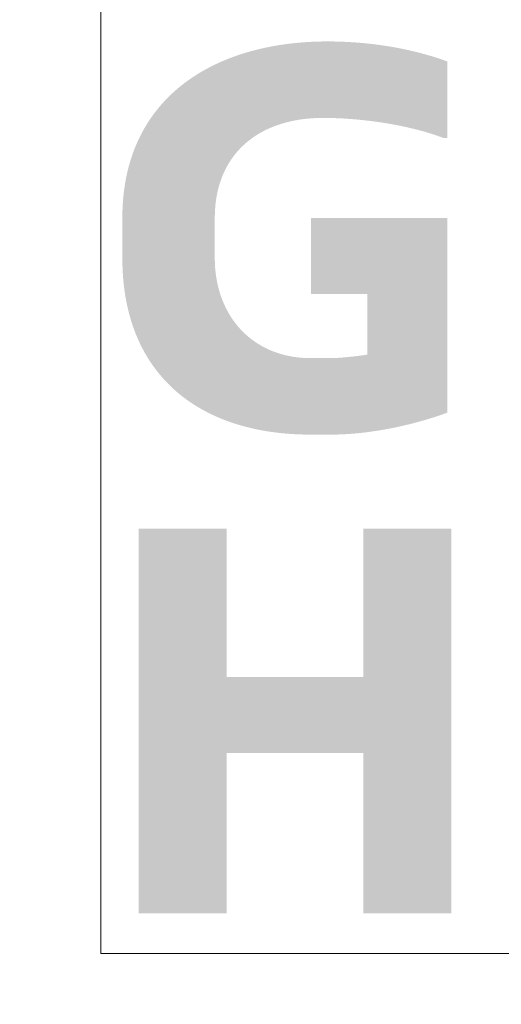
# Model space of a CAD drawing. Header units: metres. Extents: x 172.798 to 173.615, y -140.103 to -139.319.
# Tile 3 of 11: x 173.053 to 173.083, y -139.822 to -139.76. Entities that reach past the tile are written whole.
import ezdxf

# ---------------------------------------------------------------- set-up
doc = ezdxf.new("R2010")
doc.units = ezdxf.units.M
doc.header["$MEASUREMENT"] = 0
doc.linetypes.add('DGN Style 2', pattern=[3.084978, 1.850987, -1.233991])
doc.layers.get('Defpoints').update_dxf_attribs({"lineweight": 0})
doc.layers.add('B-WE-RI-M', color=7, linetype='Continuous', lineweight=0)
doc.styles.add('NLCS-T18-A_0', font='NLCS-ISO.ttf')
doc.dimstyles.new('NLCS-T18-pijl', dxfattribs={"dimscale": 10, "dimtxt": 0.0018, "dimasz": 0.0018, "dimexe": 0.0009, "dimexo": 0.0625, "dimgap": 0.00135, "dimtad": 1, "dimdec": 0, "dimlfac": 1000, "dimzin": 3, "dimdsep": 46, "dimtxsty": 'NLCS-T18-A_0', "dimcen": 0.09, "dimazin": 3, "dimtfac": 1, "dimtdec": 0, "dimtmove": 0, "dimatfit": 1, "dimfxl": 0.0009, "dimfxlon": 1, "dimfrac": 2, "dimtzin": 3, "dimlwd": 0, "dimlwe": 0, "dimarcsym": 0})

# ---------------------------------------------------------------- blocks, each defined once
blk = doc.blocks.new('*D14')
at = {"lineweight": 0}
for p, q in [((173.057946, -139.870279), (173.057946, -139.879279)), ((173.237946, -139.870279), (173.237946, -139.879279))]:
    blk.add_line(p, q, dxfattribs=at)
at = {"color": 0, "lineweight": 0}
blk.add_line((173.075946, -139.870279), (173.219946, -139.870279), dxfattribs=at)
at = {"color": 0}
for points in [[(173.075946, -139.867279), (173.075946, -139.873279), (173.057946, -139.870279)], [(173.219946, -139.867279), (173.219946, -139.873279), (173.237946, -139.870279)]]:
    blk.add_solid(points, dxfattribs=at)
at = {"layer": 'Defpoints', "color": 0}
for p in [(173.057946, -139.819024), (173.237946, -139.819024), (173.237946, -139.870279)]:
    blk.add_point(p, dxfattribs=at)
at = {"color": 0, "lineweight": 0, "insert": (173.147946, -139.847779), "char_height": 0.018, "attachment_point": 5, "style": 'NLCS-T18-A_0'}
blk.add_mtext('\\H0.018;180', dxfattribs=at)

msp = doc.modelspace()

# ---------------------------------------------------------------- hatches: boundary and pattern name
for points in [[(173.071119, -139.786446), (173.07098, -139.786446), (173.070762, -139.786443), (173.070545, -139.786438), (173.070331, -139.78643), (173.070117, -139.78642), (173.069906, -139.786407), (173.069696, -139.786393), (173.069487, -139.786375), (173.069281, -139.786355), (173.069076, -139.786333), (173.068872, -139.786308), (173.068671, -139.786281), (173.068471, -139.786252), (173.068273, -139.78622), (173.068076, -139.786186), (173.067882, -139.786149), (173.067689, -139.78611), (173.067498, -139.786068), (173.067308, -139.786024), (173.067121, -139.785978), (173.066935, -139.785929), (173.066752, -139.785878), (173.06657, -139.785825), (173.06639, -139.785769), (173.066212, -139.785711), (173.066036, -139.785651), (173.065862, -139.785588), (173.065689, -139.785523), (173.065519, -139.785455), (173.065351, -139.785386), (173.065184, -139.785313), (173.06502, -139.785239), (173.064857, -139.785162), (173.064697, -139.785083), (173.064539, -139.785001), (173.064382, -139.784917), (173.064228, -139.784831), (173.064076, -139.784743), (173.063926, -139.784652), (173.063778, -139.784559), (173.063632, -139.784464), (173.063489, -139.784366), (173.063347, -139.784266), (173.063208, -139.784164), (173.063071, -139.784059), (173.062936, -139.783953), (173.062803, -139.783844), (173.062672, -139.783732), (173.062544, -139.783619), (173.062418, -139.783503), (173.062294, -139.783385), (173.062173, -139.783264), (173.062053, -139.783142), (173.061937, -139.783017), (173.061822, -139.78289), (173.06171, -139.78276), (173.0616, -139.782629), (173.061492, -139.782495), (173.061387, -139.782359), (173.061284, -139.782221), (173.061184, -139.78208), (173.061086, -139.781937), (173.06099, -139.781792), (173.060897, -139.781645), (173.060807, -139.781496), (173.060718, -139.781344), (173.060633, -139.781191), (173.06055, -139.781035), (173.060469, -139.780877), (173.060391, -139.780717), (173.060315, -139.780554), (173.060242, -139.780389), (173.060172, -139.780223), (173.060104, -139.780054), (173.060039, -139.779882), (173.059976, -139.779709), (173.059916, -139.779534), (173.059859, -139.779356), (173.059804, -139.779176), (173.059752, -139.778995), (173.059703, -139.77881), (173.059656, -139.778624), (173.059612, -139.778436), (173.059571, -139.778245), (173.059533, -139.778053), (173.059497, -139.777858), (173.059464, -139.777662), (173.059434, -139.777463), (173.059407, -139.777262), (173.059382, -139.777058), (173.059361, -139.776853), (173.059342, -139.776646), (173.059326, -139.776436), (173.059313, -139.776225), (173.059302, -139.776011), (173.059295, -139.775796), (173.059291, -139.775578), (173.059289, -139.775358), (173.059289, -139.775298), (173.059289, -139.77527), (173.059289, -139.775236), (173.059289, -139.775198), (173.059289, -139.775156), (173.059289, -139.77511), (173.059289, -139.775059), (173.059289, -139.775033), (173.059289, -139.775005), (173.059289, -139.774977), (173.059289, -139.774948), (173.059289, -139.774918), (173.059289, -139.774888), (173.059289, -139.774856), (173.059289, -139.774824), (173.059289, -139.774792), (173.059289, -139.774759), (173.059289, -139.774725), (173.059289, -139.774691), (173.059289, -139.774656), (173.059289, -139.77462), (173.059289, -139.774585), (173.059289, -139.774549), (173.059289, -139.774512), (173.059289, -139.774475), (173.059289, -139.774438), (173.059289, -139.774401), (173.059289, -139.774363), (173.059289, -139.774325), (173.059289, -139.774287), (173.059289, -139.774248), (173.059289, -139.77421), (173.059289, -139.774171), (173.059289, -139.774133), (173.059289, -139.774094), (173.059289, -139.774055), (173.059289, -139.774017), (173.059289, -139.773978), (173.059289, -139.77394), (173.059289, -139.773902), (173.059289, -139.773863), (173.059289, -139.773826), (173.059289, -139.773788), (173.059289, -139.773751), (173.059289, -139.773714), (173.059289, -139.773677), (173.059289, -139.77364), (173.059289, -139.773604), (173.059289, -139.773569), (173.059289, -139.773534), (173.059289, -139.773499), (173.059289, -139.773465), (173.059289, -139.773431), (173.059289, -139.773398), (173.059289, -139.773366), (173.059289, -139.773334), (173.059289, -139.773303), (173.059289, -139.773273), (173.059289, -139.773243), (173.059289, -139.773215), (173.059289, -139.773187), (173.059289, -139.77316), (173.059289, -139.773108), (173.059289, -139.77306), (173.059289, -139.773017), (173.059289, -139.772977), (173.059289, -139.772943), (173.059289, -139.772913), (173.059289, -139.772877), (173.059289, -139.772844), (173.05929, -139.772757), (173.059293, -139.772524), (173.0593, -139.772293), (173.05931, -139.772065), (173.059324, -139.77184), (173.059342, -139.771617), (173.059364, -139.771397), (173.059389, -139.771179), (173.059417, -139.770965), (173.059449, -139.770752), (173.059484, -139.770543), (173.059523, -139.770336), (173.059565, -139.770132), (173.05961, -139.76993), (173.059659, -139.769731), (173.059711, -139.769534), (173.059766, -139.76934), (173.059825, -139.769149), (173.059886, -139.76896), (173.059951, -139.768774), (173.060019, -139.768591), (173.06009, -139.76841), (173.060164, -139.768231), (173.060241, -139.768055), (173.060321, -139.767882), (173.060404, -139.767711), (173.06049, -139.767543), (173.060579, -139.767377), (173.06067, -139.767214), (173.060765, -139.767053), (173.060862, -139.766895), (173.060962, -139.76674), (173.061065, -139.766586), (173.061171, -139.766436), (173.061279, -139.766288), (173.06139, -139.766142), (173.061503, -139.765999), (173.061619, -139.765858), (173.061738, -139.76572), (173.061859, -139.765584), (173.061983, -139.765451), (173.062109, -139.76532), (173.062237, -139.765192), (173.062368, -139.765066), (173.062501, -139.764943), (173.062637, -139.764822), (173.062774, -139.764703), (173.062914, -139.764587), (173.063057, -139.764473), (173.063201, -139.764362), (173.063348, -139.764253), (173.063497, -139.764147), (173.063647, -139.764043), (173.0638, -139.763941), (173.063955, -139.763842), (173.064112, -139.763745), (173.064271, -139.76365), (173.064432, -139.763558), (173.064595, -139.763468), (173.06476, -139.763381), (173.064926, -139.763296), (173.065094, -139.763213), (173.065264, -139.763133), (173.065436, -139.763055), (173.06561, -139.762979), (173.065785, -139.762906), (173.065962, -139.762835), (173.066141, -139.762766), (173.066321, -139.762699), (173.066503, -139.762635), (173.066686, -139.762574), (173.06687, -139.762514), (173.067057, -139.762457), (173.067244, -139.762402), (173.067433, -139.762349), (173.067624, -139.762299), (173.067815, -139.762251), (173.068009, -139.762205), (173.068203, -139.762161), (173.068398, -139.76212), (173.068595, -139.762081), (173.068793, -139.762044), (173.068992, -139.76201), (173.069192, -139.761977), (173.069393, -139.761947), (173.069596, -139.761919), (173.069799, -139.761894), (173.070003, -139.76187), (173.070209, -139.761849), (173.070415, -139.76183), (173.070622, -139.761813), (173.07083, -139.761798), (173.071039, -139.761786), (173.071248, -139.761776), (173.071459, -139.761768), (173.07167, -139.761762), (173.071882, -139.761758), (173.072094, -139.761756), (173.072207, -139.761756), (173.072284, -139.761756), (173.072362, -139.761757), (173.072439, -139.761758), (173.072517, -139.761759), (173.072595, -139.76176), (173.072672, -139.761762), (173.07275, -139.761763), (173.072828, -139.761765), (173.072906, -139.761768), (173.072984, -139.76177), (173.073062, -139.761773), (173.07314, -139.761776), (173.073218, -139.761779), (173.073296, -139.761783), (173.073374, -139.761787), (173.073453, -139.761791), (173.073531, -139.761795), (173.073609, -139.761799), (173.073688, -139.761804), (173.073766, -139.761809), (173.073844, -139.761815), (173.073923, -139.76182), (173.074001, -139.761826), (173.07408, -139.761832), (173.074158, -139.761838), (173.074237, -139.761845), (173.074315, -139.761852), (173.074394, -139.761859), (173.074472, -139.761866), (173.074551, -139.761874), (173.07463, -139.761882), (173.074708, -139.76189), (173.074787, -139.761899), (173.074865, -139.761907), (173.074944, -139.761916), (173.075022, -139.761926), (173.075101, -139.761935), (173.075179, -139.761945), (173.075258, -139.761955), (173.075336, -139.761965), (173.075415, -139.761976), (173.075493, -139.761986), (173.075572, -139.761998), (173.07565, -139.762009), (173.075729, -139.762021), (173.075807, -139.762033), (173.075885, -139.762045), (173.075964, -139.762057), (173.076042, -139.76207), (173.07612, -139.762083), (173.076198, -139.762096), (173.076276, -139.76211), (173.076354, -139.762124), (173.076432, -139.762138), (173.07651, -139.762152), (173.076588, -139.762167), (173.076666, -139.762182), (173.076744, -139.762197), (173.076821, -139.762213), (173.076899, -139.762229), (173.076976, -139.762245), (173.077054, -139.762261), (173.077131, -139.762278), (173.077209, -139.762295), (173.077286, -139.762312), (173.077363, -139.762329), (173.07744, -139.762347), (173.077517, -139.762365), (173.077594, -139.762383), (173.077671, -139.762402), (173.077747, -139.762421), (173.077824, -139.76244), (173.077901, -139.76246), (173.077977, -139.76248), (173.078053, -139.7625), (173.07813, -139.76252), (173.078206, -139.762541), (173.078282, -139.762562), (173.078357, -139.762583), (173.078433, -139.762605), (173.078509, -139.762626), (173.078584, -139.762649), (173.07866, -139.762671), (173.078735, -139.762694), (173.07881, -139.762717), (173.078885, -139.76274), (173.07896, -139.762764), (173.079035, -139.762788), (173.079109, -139.762812), (173.079184, -139.762836), (173.079258, -139.762861), (173.079332, -139.762886), (173.079406, -139.762912), (173.07948, -139.762938), (173.079554, -139.762964), (173.079627, -139.76299), (173.079693, -139.763014), (173.079693, -139.763086), (173.079693, -139.763131), (173.079693, -139.763157), (173.079693, -139.763186), (173.079693, -139.763217), (173.079693, -139.76325), (173.079693, -139.763285), (173.079693, -139.763323), (173.079693, -139.763363), (173.079693, -139.763404), (173.079693, -139.763448), (173.079693, -139.763493), (173.079693, -139.763541), (173.079693, -139.76359), (173.079693, -139.763641), (173.079693, -139.763693), (173.079693, -139.763747), (173.079693, -139.763803), (173.079693, -139.76386), (173.079693, -139.763919), (173.079693, -139.763978), (173.079693, -139.76404), (173.079693, -139.764102), (173.079693, -139.764166), (173.079693, -139.76423), (173.079693, -139.764296), (173.079693, -139.764362), (173.079693, -139.76443), (173.079693, -139.764498), (173.079693, -139.764567), (173.079693, -139.764637), (173.079693, -139.764708), (173.079693, -139.764779), (173.079693, -139.764851), (173.079693, -139.764923), (173.079693, -139.764995), (173.079693, -139.765068), (173.079693, -139.765142), (173.079693, -139.765215), (173.079693, -139.765289), (173.079693, -139.765362), (173.079693, -139.765436), (173.079693, -139.76551), (173.079693, -139.765584), (173.079693, -139.765657), (173.079693, -139.76573), (173.079693, -139.765803), (173.079693, -139.765876), (173.079693, -139.765949), (173.079693, -139.76602), (173.079693, -139.766092), (173.079693, -139.766163), (173.079693, -139.766233), (173.079693, -139.766302), (173.079693, -139.766371), (173.079693, -139.766439), (173.079693, -139.766506), (173.079693, -139.766572), (173.079693, -139.766637), (173.079693, -139.766701), (173.079693, -139.766764), (173.079693, -139.766825), (173.079693, -139.766886), (173.079693, -139.766945), (173.079693, -139.767003), (173.079693, -139.767059), (173.079693, -139.767114), (173.079693, -139.767167), (173.079693, -139.767218), (173.079693, -139.767268), (173.079693, -139.767316), (173.079693, -139.767363), (173.079693, -139.767407), (173.079693, -139.76745), (173.079693, -139.76749), (173.079693, -139.767528), (173.079693, -139.767565), (173.079693, -139.767599), (173.079693, -139.767631), (173.079693, -139.76766), (173.079693, -139.767712), (173.079693, -139.767754), (173.079693, -139.767786), (173.079693, -139.767816), (173.07963, -139.767816), (173.0796, -139.767816), (173.079573, -139.767816), (173.079545, -139.767816), (173.079518, -139.767816), (173.07949, -139.767816), (173.079463, -139.767816), (173.079435, -139.767816), (173.079373, -139.767793), (173.079299, -139.767765), (173.079225, -139.767738), (173.07915, -139.767712), (173.079075, -139.767685), (173.079, -139.76766), (173.078924, -139.767634), (173.078848, -139.767609), (173.078772, -139.767584), (173.078695, -139.767559), (173.078618, -139.767535), (173.078541, -139.767511), (173.078464, -139.767488), (173.078386, -139.767464), (173.078308, -139.767441), (173.078229, -139.767419), (173.078151, -139.767397), (173.078072, -139.767375), (173.077993, -139.767353), (173.077914, -139.767332), (173.077834, -139.767311), (173.077754, -139.76729), (173.077675, -139.76727), (173.077594, -139.76725), (173.077514, -139.76723), (173.077434, -139.767211), (173.077353, -139.767191), (173.077273, -139.767173), (173.077192, -139.767154), (173.077111, -139.767136), (173.07703, -139.767118), (173.076949, -139.767101), (173.076868, -139.767083), (173.076786, -139.767067), (173.076705, -139.76705), (173.076624, -139.767033), (173.076542, -139.767017), (173.076461, -139.767002), (173.076379, -139.766986), (173.076298, -139.766971), (173.076216, -139.766956), (173.076135, -139.766942), (173.076053, -139.766928), (173.075972, -139.766914), (173.07589, -139.7669), (173.075809, -139.766887), (173.075727, -139.766873), (173.075646, -139.766861), (173.075565, -139.766848), (173.075484, -139.766836), (173.075402, -139.766824), (173.075321, -139.766812), (173.075241, -139.766801), (173.07516, -139.76679), (173.075079, -139.766779), (173.074999, -139.766768), (173.074919, -139.766758), (173.074838, -139.766748), (173.074758, -139.766738), (173.074678, -139.766729), (173.074599, -139.76672), (173.074519, -139.766711), (173.07444, -139.766702), (173.074361, -139.766694), (173.074282, -139.766685), (173.074204, -139.766678), (173.074126, -139.76667), (173.074048, -139.766663), (173.07397, -139.766656), (173.073893, -139.766649), (173.073815, -139.766642), (173.073739, -139.766636), (173.073662, -139.76663), (173.073586, -139.766624), (173.07351, -139.766618), (173.073434, -139.766613), (173.073359, -139.766608), (173.073284, -139.766603), (173.073186, -139.766597), (173.073062, -139.76659), (173.072966, -139.766585), (173.072843, -139.76658), (173.072749, -139.766576), (173.072606, -139.76657), (173.072488, -139.766567), (173.072395, -139.766564), (173.072257, -139.766561), (173.072144, -139.76656), (173.072054, -139.766559), (173.071944, -139.766558), (173.071866, -139.766558), (173.071743, -139.766559), (173.071621, -139.766561), (173.071499, -139.766565), (173.071378, -139.766571), (173.071258, -139.766577), (173.071139, -139.766585), (173.071021, -139.766595), (173.070903, -139.766606), (173.070787, -139.766618), (173.070671, -139.766631), (173.070556, -139.766647), (173.070443, -139.766663), (173.07033, -139.766681), (173.070218, -139.7667), (173.070106, -139.76672), (173.069996, -139.766742), (173.069887, -139.766766), (173.069779, -139.76679), (173.069671, -139.766816), (173.069565, -139.766844), (173.06946, -139.766873), (173.069356, -139.766903), (173.069252, -139.766934), (173.06915, -139.766967), (173.069049, -139.767001), (173.068948, -139.767037), (173.068849, -139.767074), (173.068751, -139.767112), (173.068654, -139.767151), (173.068558, -139.767192), (173.068463, -139.767234), (173.068369, -139.767278), (173.068277, -139.767323), (173.068185, -139.767369), (173.068095, -139.767416), (173.068005, -139.767465), (173.067917, -139.767515), (173.06783, -139.767566), (173.067744, -139.767619), (173.06766, -139.767673), (173.067576, -139.767728), (173.067494, -139.767785), (173.067413, -139.767842), (173.067333, -139.767902), (173.067254, -139.767962), (173.067177, -139.768024), (173.067101, -139.768087), (173.067026, -139.768151), (173.066952, -139.768216), (173.06688, -139.768283), (173.066808, -139.768351), (173.066738, -139.76842), (173.06667, -139.768491), (173.066603, -139.768563), (173.066537, -139.768636), (173.066472, -139.76871), (173.066409, -139.768786), (173.066347, -139.768862), (173.066287, -139.768941), (173.066228, -139.76902), (173.06617, -139.7691), (173.066113, -139.769182), (173.066059, -139.769265), (173.066005, -139.769349), (173.065953, -139.769435), (173.065902, -139.769521), (173.065853, -139.769609), (173.065805, -139.769698), (173.065759, -139.769788), (173.065714, -139.76988), (173.06567, -139.769972), (173.065628, -139.770066), (173.065588, -139.770161), (173.065549, -139.770257), (173.065511, -139.770355), (173.065476, -139.770453), (173.065441, -139.770553), (173.065408, -139.770654), (173.065377, -139.770756), (173.065347, -139.770859), (173.065319, -139.770964), (173.065293, -139.77107), (173.065268, -139.771176), (173.065244, -139.771284), (173.065223, -139.771394), (173.065203, -139.771504), (173.065184, -139.771615), (173.065167, -139.771728), (173.065152, -139.771841), (173.065139, -139.771956), (173.065127, -139.772072), (173.065117, -139.77219), (173.065108, -139.772308), (173.065101, -139.772427), (173.065096, -139.772548), (173.065093, -139.772669), (173.065091, -139.772803), (173.065091, -139.772846), (173.065091, -139.772849), (173.065091, -139.772854), (173.065091, -139.77286), (173.065091, -139.772868), (173.065091, -139.772899), (173.065091, -139.772926), (173.065091, -139.772959), (173.065091, -139.772995), (173.065091, -139.773037), (173.065091, -139.773083), (173.065091, -139.773132), (173.065091, -139.773158), (173.065091, -139.773185), (173.065091, -139.773213), (173.065091, -139.773242), (173.065091, -139.773271), (173.065091, -139.773302), (173.065091, -139.773333), (173.065091, -139.773364), (173.065091, -139.773397), (173.065091, -139.773429), (173.065091, -139.773463), (173.065091, -139.773497), (173.065091, -139.773532), (173.065091, -139.773567), (173.065091, -139.773602), (173.065091, -139.773638), (173.065091, -139.773675), (173.065091, -139.773711), (173.065091, -139.773749), (173.065091, -139.773786), (173.065091, -139.773824), (173.065091, -139.773862), (173.065091, -139.7739), (173.065091, -139.773938), (173.065091, -139.773976), (173.065091, -139.774015), (173.065091, -139.774053), (173.065091, -139.774092), (173.065091, -139.774131), (173.065091, -139.774169), (173.065091, -139.774208), (173.065091, -139.774246), (173.065091, -139.774285), (173.065091, -139.774323), (173.065091, -139.774361), (173.065091, -139.774398), (173.065091, -139.774436), (173.065091, -139.774473), (173.065091, -139.77451), (173.065091, -139.774547), (173.065091, -139.774583), (173.065091, -139.774619), (173.065091, -139.774654), (173.065091, -139.774689), (173.065091, -139.774723), (173.065091, -139.774757), (173.065091, -139.77479), (173.065091, -139.774823), (173.065091, -139.774855), (173.065091, -139.774886), (173.065091, -139.774917), (173.065091, -139.774946), (173.065091, -139.774976), (173.065091, -139.775004), (173.065091, -139.775031), (173.065091, -139.775058), (173.065091, -139.775108), (173.065091, -139.775155), (173.065091, -139.775197), (173.065091, -139.775235), (173.065091, -139.775269), (173.065091, -139.775297), (173.065091, -139.77533), (173.065091, -139.775358), (173.065092, -139.775464), (173.065094, -139.775575), (173.065098, -139.775685), (173.065103, -139.775795), (173.065109, -139.775904), (173.065117, -139.776013), (173.065127, -139.77612), (173.065138, -139.776227), (173.06515, -139.776333), (173.065164, -139.776439), (173.06518, -139.776544), (173.065196, -139.776648), (173.065214, -139.776751), (173.065234, -139.776853), (173.065255, -139.776955), (173.065277, -139.777056), (173.065301, -139.777156), (173.065326, -139.777256), (173.065352, -139.777354), (173.06538, -139.777452), (173.065409, -139.777549), (173.06544, -139.777645), (173.065472, -139.77774), (173.065505, -139.777834), (173.06554, -139.777927), (173.065575, -139.77802), (173.065613, -139.778111), (173.065651, -139.778202), (173.065691, -139.778292), (173.065732, -139.778381), (173.065774, -139.778468), (173.065818, -139.778555), (173.065863, -139.778641), (173.065909, -139.778726), (173.065956, -139.77881), (173.066005, -139.778893), (173.066055, -139.778975), (173.066106, -139.779056), (173.066158, -139.779136), (173.066212, -139.779215), (173.066267, -139.779292), (173.066323, -139.779369), (173.06638, -139.779445), (173.066438, -139.779519), (173.066498, -139.779593), (173.066559, -139.779665), (173.06662, -139.779737), (173.066683, -139.779807), (173.066748, -139.779876), (173.066813, -139.779944), (173.066879, -139.78001), (173.066947, -139.780076), (173.067016, -139.78014), (173.067086, -139.780203), (173.067157, -139.780265), (173.067229, -139.780326), (173.067302, -139.780385), (173.067376, -139.780444), (173.067451, -139.780501), (173.067528, -139.780556), (173.067605, -139.780611), (173.067684, -139.780664), (173.067763, -139.780716), (173.067844, -139.780767), (173.067926, -139.780816), (173.068008, -139.780864), (173.068092, -139.780911), (173.068177, -139.780956), (173.068262, -139.781), (173.068349, -139.781043), (173.068437, -139.781084), (173.068526, -139.781124), (173.068615, -139.781163), (173.068706, -139.7812), (173.068798, -139.781236), (173.06889, -139.78127), (173.068984, -139.781303), (173.069078, -139.781334), (173.069174, -139.781364), (173.06927, -139.781393), (173.069367, -139.78142), (173.069465, -139.781445), (173.069564, -139.781469), (173.069664, -139.781492), (173.069765, -139.781513), (173.069867, -139.781532), (173.06997, -139.78155), (173.070073, -139.781567), (173.070177, -139.781581), (173.070283, -139.781595), (173.070389, -139.781606), (173.070496, -139.781616), (173.070603, -139.781625), (173.070712, -139.781632), (173.070821, -139.781637), (173.070931, -139.78164), (173.071042, -139.781643), (173.071119, -139.781643), (173.071123, -139.781643), (173.071126, -139.781643), (173.07113, -139.781643), (173.071134, -139.781643), (173.071139, -139.781643), (173.071144, -139.781643), (173.071174, -139.781643), (173.071202, -139.781643), (173.071235, -139.781643), (173.071272, -139.781643), (173.0713, -139.781643), (173.071328, -139.781643), (173.071359, -139.781643), (173.071391, -139.781643), (173.071424, -139.781643), (173.071458, -139.781643), (173.071493, -139.781643), (173.071529, -139.781643), (173.071566, -139.781643), (173.071604, -139.781643), (173.071642, -139.781643), (173.07168, -139.781643), (173.071718, -139.781643), (173.071757, -139.781643), (173.071795, -139.781643), (173.071834, -139.781643), (173.071872, -139.781643), (173.07191, -139.781643), (173.071947, -139.781643), (173.071983, -139.781643), (173.072019, -139.781643), (173.072054, -139.781643), (173.072087, -139.781643), (173.07212, -139.781643), (173.072151, -139.781643), (173.072181, -139.781643), (173.072209, -139.781643), (173.072248, -139.781643), (173.072282, -139.781643), (173.072312, -139.781643), (173.072344, -139.781643), (173.072376, -139.781643), (173.072406, -139.781643), (173.072425, -139.781643), (173.072463, -139.781642), (173.072503, -139.781641), (173.072543, -139.78164), (173.072608, -139.781638), (173.07263, -139.781637), (173.072652, -139.781636), (173.072675, -139.781635), (173.072709, -139.781633), (173.072744, -139.781631), (173.072767, -139.78163), (173.072791, -139.781628), (173.072815, -139.781627), (173.072839, -139.781626), (173.072875, -139.781623), (173.072912, -139.781621), (173.072949, -139.781618), (173.072988, -139.781615), (173.073039, -139.781612), (173.07309, -139.781608), (173.073142, -139.781603), (173.073181, -139.7816), (173.073221, -139.781597), (173.073261, -139.781593), (173.0733, -139.78159), (173.073327, -139.781587), (173.073354, -139.781585), (173.07338, -139.781582), (173.073407, -139.78158), (173.073434, -139.781577), (173.07346, -139.781575), (173.073487, -139.781572), (173.073514, -139.781569), (173.073543, -139.781567), (173.073594, -139.781561), (173.073621, -139.781558), (173.073671, -139.781553), (173.0737, -139.78155), (173.07374, -139.781546), (173.07378, -139.781541), (173.073829, -139.781536), (173.073858, -139.781532), (173.073886, -139.781529), (173.073935, -139.781523), (173.07396, -139.78152), (173.074009, -139.781514), (173.074036, -139.781511), (173.074073, -139.781506), (173.074134, -139.781499), (173.074182, -139.781492), (173.074227, -139.781486), (173.074274, -139.78148), (173.074321, -139.781473), (173.074363, -139.781467), (173.074408, -139.781461), (173.074447, -139.781454), (173.074467, -139.781451), (173.074507, -139.781445), (173.074563, -139.781436), (173.074599, -139.78143), (173.074616, -139.781427), (173.074633, -139.781424), (173.074664, -139.781418), (173.074664, -139.781413), (173.074664, -139.781407), (173.074664, -139.781376), (173.074664, -139.781345), (173.074664, -139.781305), (173.074664, -139.781258), (173.074664, -139.781232), (173.074664, -139.781204), (173.074664, -139.781175), (173.074664, -139.781143), (173.074664, -139.78111), (173.074664, -139.781076), (173.074664, -139.78104), (173.074664, -139.781003), (173.074664, -139.780964), (173.074664, -139.780923), (173.074664, -139.780882), (173.074664, -139.780839), (173.074664, -139.780795), (173.074664, -139.78075), (173.074664, -139.780704), (173.074664, -139.780656), (173.074664, -139.780608), (173.074664, -139.780559), (173.074664, -139.780508), (173.074664, -139.780457), (173.074664, -139.780405), (173.074664, -139.780353), (173.074664, -139.780299), (173.074664, -139.780245), (173.074664, -139.78019), (173.074664, -139.780135), (173.074664, -139.780079), (173.074664, -139.780023), (173.074664, -139.779966), (173.074664, -139.779909), (173.074664, -139.779851), (173.074664, -139.779794), (173.074664, -139.779736), (173.074664, -139.779678), (173.074664, -139.779619), (173.074664, -139.779561), (173.074664, -139.779502), (173.074664, -139.779444), (173.074664, -139.779386), (173.074664, -139.779327), (173.074664, -139.779269), (173.074664, -139.779211), (173.074664, -139.779154), (173.074664, -139.779096), (173.074664, -139.779039), (173.074664, -139.778983), (173.074664, -139.778927), (173.074664, -139.778871), (173.074664, -139.778816), (173.074664, -139.778762), (173.074664, -139.778708), (173.074664, -139.778655), (173.074664, -139.778602), (173.074664, -139.778551), (173.074664, -139.7785), (173.074664, -139.77845), (173.074664, -139.778401), (173.074664, -139.778354), (173.074664, -139.778307), (173.074664, -139.778261), (173.074664, -139.778216), (173.074664, -139.778173), (173.074664, -139.778131), (173.074664, -139.77809), (173.074664, -139.77805), (173.074664, -139.778012), (173.074664, -139.777975), (173.074664, -139.77794), (173.074664, -139.777906), (173.074664, -139.777874), (173.074664, -139.777844), (173.074664, -139.777815), (173.074664, -139.777762), (173.074664, -139.777717), (173.074664, -139.77768), (173.074664, -139.77765), (173.074664, -139.777615), (173.074662, -139.777615), (173.074633, -139.777615), (173.074606, -139.777615), (173.074572, -139.777615), (173.07453, -139.777615), (173.074482, -139.777615), (173.074455, -139.777615), (173.074427, -139.777615), (173.074397, -139.777615), (173.074366, -139.777615), (173.074333, -139.777615), (173.074299, -139.777615), (173.074264, -139.777615), (173.074227, -139.777615), (173.074189, -139.777615), (173.07415, -139.777615), (173.07411, -139.777615), (173.074068, -139.777615), (173.074026, -139.777615), (173.073982, -139.777615), (173.073938, -139.777615), (173.073892, -139.777615), (173.073846, -139.777615), (173.073799, -139.777615), (173.073751, -139.777615), (173.073702, -139.777615), (173.073653, -139.777615), (173.073603, -139.777615), (173.073552, -139.777615), (173.073501, -139.777615), (173.073449, -139.777615), (173.073397, -139.777615), (173.073344, -139.777615), (173.073291, -139.777615), (173.073238, -139.777615), (173.073184, -139.777615), (173.07313, -139.777615), (173.073076, -139.777615), (173.073022, -139.777615), (173.072967, -139.777615), (173.072913, -139.777615), (173.072859, -139.777615), (173.072804, -139.777615), (173.07275, -139.777615), (173.072696, -139.777615), (173.072641, -139.777615), (173.072587, -139.777615), (173.072534, -139.777615), (173.072481, -139.777615), (173.072428, -139.777615), (173.072375, -139.777615), (173.072323, -139.777615), (173.072271, -139.777615), (173.07222, -139.777615), (173.07217, -139.777615), (173.07212, -139.777615), (173.07207, -139.777615), (173.072022, -139.777615), (173.071974, -139.777615), (173.071927, -139.777615), (173.071881, -139.777615), (173.071836, -139.777615), (173.071791, -139.777615), (173.071748, -139.777615), (173.071706, -139.777615), (173.071665, -139.777615), (173.071625, -139.777615), (173.071586, -139.777615), (173.071548, -139.777615), (173.071512, -139.777615), (173.071476, -139.777615), (173.071443, -139.777615), (173.07141, -139.777615), (173.07138, -139.777615), (173.07135, -139.777615), (173.071322, -139.777615), (173.071271, -139.777615), (173.071227, -139.777615), (173.07119, -139.777615), (173.071148, -139.777615), (173.071119, -139.777615), (173.071119, -139.777528), (173.071119, -139.77748), (173.071119, -139.777453), (173.071119, -139.777423), (173.071119, -139.77739), (173.071119, -139.777356), (173.071119, -139.777319), (173.071119, -139.77728), (173.071119, -139.77724), (173.071119, -139.777197), (173.071119, -139.777152), (173.071119, -139.777106), (173.071119, -139.777058), (173.071119, -139.777008), (173.071119, -139.776956), (173.071119, -139.776903), (173.071119, -139.776848), (173.071119, -139.776792), (173.071119, -139.776734), (173.071119, -139.776675), (173.071119, -139.776615), (173.071119, -139.776553), (173.071119, -139.77649), (173.071119, -139.776427), (173.071119, -139.776362), (173.071119, -139.776296), (173.071119, -139.776229), (173.071119, -139.776161), (173.071119, -139.776093), (173.071119, -139.776024), (173.071119, -139.775954), (173.071119, -139.775883), (173.071119, -139.775812), (173.071119, -139.775741), (173.071119, -139.775669), (173.071119, -139.775596), (173.071119, -139.775524), (173.071119, -139.775451), (173.071119, -139.775378), (173.071119, -139.775304), (173.071119, -139.775231), (173.071119, -139.775158), (173.071119, -139.775085), (173.071119, -139.775012), (173.071119, -139.774939), (173.071119, -139.774866), (173.071119, -139.774794), (173.071119, -139.774722), (173.071119, -139.77465), (173.071119, -139.774579), (173.071119, -139.774508), (173.071119, -139.774439), (173.071119, -139.774369), (173.071119, -139.774301), (173.071119, -139.774233), (173.071119, -139.774166), (173.071119, -139.7741), (173.071119, -139.774035), (173.071119, -139.773971), (173.071119, -139.773909), (173.071119, -139.773847), (173.071119, -139.773787), (173.071119, -139.773728), (173.071119, -139.77367), (173.071119, -139.773613), (173.071119, -139.773559), (173.071119, -139.773505), (173.071119, -139.773454), (173.071119, -139.773403), (173.071119, -139.773355), (173.071119, -139.773309), (173.071119, -139.773264), (173.071119, -139.773221), (173.071119, -139.77318), (173.071119, -139.773141), (173.071119, -139.773105), (173.071119, -139.77307), (173.071119, -139.773038), (173.071119, -139.773007), (173.071119, -139.772954), (173.071119, -139.772911), (173.071119, -139.772878), (173.071119, -139.772844), (173.071188, -139.772844), (173.071217, -139.772844), (173.07125, -139.772844), (173.071288, -139.772844), (173.071331, -139.772844), (173.071378, -139.772844), (173.071429, -139.772844), (173.071485, -139.772844), (173.071544, -139.772844), (173.071607, -139.772844), (173.071674, -139.772844), (173.071746, -139.772844), (173.07182, -139.772844), (173.071898, -139.772844), (173.07198, -139.772844), (173.072064, -139.772844), (173.072152, -139.772844), (173.072243, -139.772844), (173.072337, -139.772844), (173.072434, -139.772844), (173.072533, -139.772844), (173.072635, -139.772844), (173.07274, -139.772844), (173.072847, -139.772844), (173.072956, -139.772844), (173.073068, -139.772844), (173.073181, -139.772844), (173.073297, -139.772844), (173.073414, -139.772844), (173.073533, -139.772844), (173.073653, -139.772844), (173.073776, -139.772844), (173.073899, -139.772844), (173.074024, -139.772844), (173.07415, -139.772844), (173.074277, -139.772844), (173.074405, -139.772844), (173.074534, -139.772844), (173.074664, -139.772844), (173.074794, -139.772844), (173.074925, -139.772844), (173.075056, -139.772844), (173.075187, -139.772844), (173.075319, -139.772844), (173.075451, -139.772844), (173.075582, -139.772844), (173.075714, -139.772844), (173.075845, -139.772844), (173.075976, -139.772844), (173.076107, -139.772844), (173.076236, -139.772844), (173.076366, -139.772844), (173.076494, -139.772844), (173.076621, -139.772844), (173.076748, -139.772844), (173.076873, -139.772844), (173.076997, -139.772844), (173.077119, -139.772844), (173.077241, -139.772844), (173.07736, -139.772844), (173.077478, -139.772844), (173.077594, -139.772844), (173.077708, -139.772844), (173.07782, -139.772844), (173.07793, -139.772844), (173.078038, -139.772844), (173.078143, -139.772844), (173.078246, -139.772844), (173.078346, -139.772844), (173.078444, -139.772844), (173.078539, -139.772844), (173.078631, -139.772844), (173.07872, -139.772844), (173.078805, -139.772844), (173.078888, -139.772844), (173.078967, -139.772844), (173.079043, -139.772844), (173.079115, -139.772844), (173.079183, -139.772844), (173.079248, -139.772844), (173.079309, -139.772844), (173.079365, -139.772844), (173.079418, -139.772844), (173.079466, -139.772844), (173.07951, -139.772844), (173.07955, -139.772844), (173.079585, -139.772844), (173.079615, -139.772844), (173.079661, -139.772844), (173.079693, -139.772844), (173.079693, -139.77292), (173.079693, -139.772957), (173.079693, -139.773001), (173.079693, -139.773051), (173.079693, -139.773107), (173.079693, -139.77317), (173.079693, -139.773239), (173.079693, -139.773315), (173.079693, -139.773396), (173.079693, -139.773483), (173.079693, -139.773575), (173.079693, -139.773673), (173.079693, -139.773776), (173.079693, -139.773884), (173.079693, -139.773997), (173.079693, -139.774115), (173.079693, -139.774237), (173.079693, -139.774364), (173.079693, -139.774495), (173.079693, -139.77463), (173.079693, -139.77477), (173.079693, -139.774913), (173.079693, -139.77506), (173.079693, -139.77521), (173.079693, -139.775363), (173.079693, -139.77552), (173.079693, -139.77568), (173.079693, -139.775843), (173.079693, -139.776008), (173.079693, -139.776177), (173.079693, -139.776347), (173.079693, -139.77652), (173.079693, -139.776695), (173.079693, -139.776871), (173.079693, -139.77705), (173.079693, -139.77723), (173.079693, -139.777412), (173.079693, -139.777594), (173.079693, -139.777779), (173.079693, -139.777964), (173.079693, -139.77815), (173.079693, -139.778336), (173.079693, -139.778523), (173.079693, -139.778711), (173.079693, -139.778898), (173.079693, -139.779086), (173.079693, -139.779273), (173.079693, -139.779461), (173.079693, -139.779648), (173.079693, -139.779834), (173.079693, -139.78002), (173.079693, -139.780204), (173.079693, -139.780388), (173.079693, -139.78057), (173.079693, -139.780751), (173.079693, -139.780931), (173.079693, -139.781108), (173.079693, -139.781284), (173.079693, -139.781458), (173.079693, -139.78163), (173.079693, -139.7818), (173.079693, -139.781967), (173.079693, -139.782131), (173.079693, -139.782292), (173.079693, -139.782451), (173.079693, -139.782607), (173.079693, -139.782759), (173.079693, -139.782908), (173.079693, -139.783053), (173.079693, -139.783194), (173.079693, -139.783332), (173.079693, -139.783466), (173.079693, -139.783595), (173.079693, -139.78372), (173.079693, -139.783841), (173.079693, -139.783956), (173.079693, -139.784067), (173.079693, -139.784173), (173.079693, -139.784274), (173.079693, -139.78437), (173.079693, -139.78446), (173.079693, -139.784544), (173.079693, -139.784623), (173.079693, -139.784695), (173.079693, -139.784762), (173.079693, -139.784822), (173.079693, -139.784876), (173.079693, -139.784924), (173.079693, -139.784964), (173.079693, -139.784998), (173.079693, -139.785025), (173.079693, -139.785061), (173.079658, -139.785074), (173.079617, -139.78509), (173.079576, -139.785105), (173.079534, -139.785121), (173.07949, -139.785137), (173.079446, -139.785153), (173.0794, -139.785169), (173.079354, -139.785186), (173.079306, -139.785202), (173.079258, -139.785219), (173.079208, -139.785236), (173.079157, -139.785254), (173.079106, -139.785271), (173.079053, -139.785289), (173.079, -139.785307), (173.078945, -139.785324), (173.07889, -139.785342), (173.078834, -139.785361), (173.078776, -139.785379), (173.078718, -139.785397), (173.078659, -139.785416), (173.078599, -139.785434), (173.078539, -139.785453), (173.078477, -139.785471), (173.078415, -139.78549), (173.078351, -139.785509), (173.078287, -139.785528), (173.078222, -139.785547), (173.078157, -139.785566), (173.07809, -139.785585), (173.078023, -139.785603), (173.077955, -139.785622), (173.077886, -139.785641), (173.077816, -139.78566), (173.077746, -139.785679), (173.077675, -139.785698), (173.077604, -139.785717), (173.077531, -139.785736), (173.077458, -139.785754), (173.077385, -139.785773), (173.07731, -139.785791), (173.077235, -139.78581), (173.077159, -139.785828), (173.077083, -139.785847), (173.077006, -139.785865), (173.076929, -139.785883), (173.076851, -139.785901), (173.076772, -139.785918), (173.076693, -139.785936), (173.076613, -139.785954), (173.076533, -139.785971), (173.076452, -139.785988), (173.07637, -139.786005), (173.076288, -139.786022), (173.076206, -139.786038), (173.076123, -139.786055), (173.07604, -139.786071), (173.075956, -139.786087), (173.075871, -139.786103), (173.075787, -139.786118), (173.075702, -139.786133), (173.075616, -139.786148), (173.07553, -139.786163), (173.075444, -139.786178), (173.075357, -139.786192), (173.07527, -139.786206), (173.075182, -139.786219), (173.075094, -139.786232), (173.075006, -139.786245), (173.074917, -139.786258), (173.074829, -139.78627), (173.074739, -139.786282), (173.07465, -139.786294), (173.07456, -139.786305), (173.07447, -139.786316), (173.07438, -139.786327), (173.074289, -139.786337), (173.074199, -139.786347), (173.074108, -139.786356), (173.074017, -139.786365), (173.073925, -139.786373), (173.073833, -139.786382), (173.073742, -139.786389), (173.07365, -139.786396), (173.073558, -139.786403), (173.073465, -139.786409), (173.073373, -139.786415), (173.073281, -139.786421), (173.073188, -139.786426), (173.073095, -139.78643), (173.073002, -139.786434), (173.072909, -139.786437), (173.072817, -139.78644), (173.072724, -139.786442), (173.072631, -139.786444), (173.072538, -139.786445), (173.072444, -139.786446), (173.072376, -139.786446), (173.072303, -139.786446), (173.072272, -139.786446), (173.072236, -139.786446), (173.072209, -139.786446), (173.072181, -139.786446), (173.072152, -139.786446), (173.072121, -139.786446), (173.072088, -139.786446), (173.072055, -139.786446), (173.07202, -139.786446), (173.071984, -139.786446), (173.071948, -139.786446), (173.071911, -139.786446), (173.071873, -139.786446), (173.071835, -139.786446), (173.071796, -139.786446), (173.071758, -139.786446), (173.071719, -139.786446), (173.071681, -139.786446), (173.071643, -139.786446), (173.071604, -139.786446), (173.071567, -139.786446), (173.07153, -139.786446), (173.071494, -139.786446), (173.071459, -139.786446), (173.071425, -139.786446), (173.071392, -139.786446), (173.07136, -139.786446), (173.071329, -139.786446), (173.0713, -139.786446), (173.071273, -139.786446), (173.071235, -139.786446), (173.071202, -139.786446), (173.071174, -139.786446), (173.071145, -139.786446)], [(173.060306, -139.816507), (173.060306, -139.792362), (173.065844, -139.792362), (173.065844, -139.801666), (173.074408, -139.801666), (173.074408, -139.792362), (173.079944, -139.792362), (173.079944, -139.816507), (173.074408, -139.816507), (173.074408, -139.80643), (173.065844, -139.80643), (173.065844, -139.816507)]]:
    msp.add_hatch(color=7).paths.add_polyline_path(points)

# ---------------------------------------------------------------- linework, layer by layer
at = {"lineweight": 13}
msp.add_circle((173.14813, -139.6993), 0.26, dxfattribs=at)
at = {"layer": 'B-WE-RI-M', "color": 7, "linetype": 'DGN Style 2', "lineweight": 0}
msp.add_line((173.057946, -139.759024), (173.057946, -139.819024), dxfattribs=at)
at = {"layer": 'B-WE-RI-M', "color": 7, "linetype": 'DGN Style 2', "lineweight": 0, "flags": 128}
msp.add_lwpolyline([(173.237946, -139.759024), (173.237946, -139.819024), (173.057946, -139.819024)], dxfattribs=at)

# ---------------------------------------------------------------- dimensions: what is measured, and where the dimension line sits
at = {"lineweight": 0}
dim = msp.add_linear_dim(base=(173.237946, -139.870279), p1=(173.057946, -139.819024), p2=(173.237946, -139.819024), text='\\H0.018;<>', dimstyle='NLCS-T18-pijl', override={"dimclre": 256}, dxfattribs=at)
dim.commit()
dim.dimension.update_dxf_attribs({"geometry": '*D14', "text_midpoint": (173.147946, -139.847779)})

doc.saveas('drawing.dxf')
